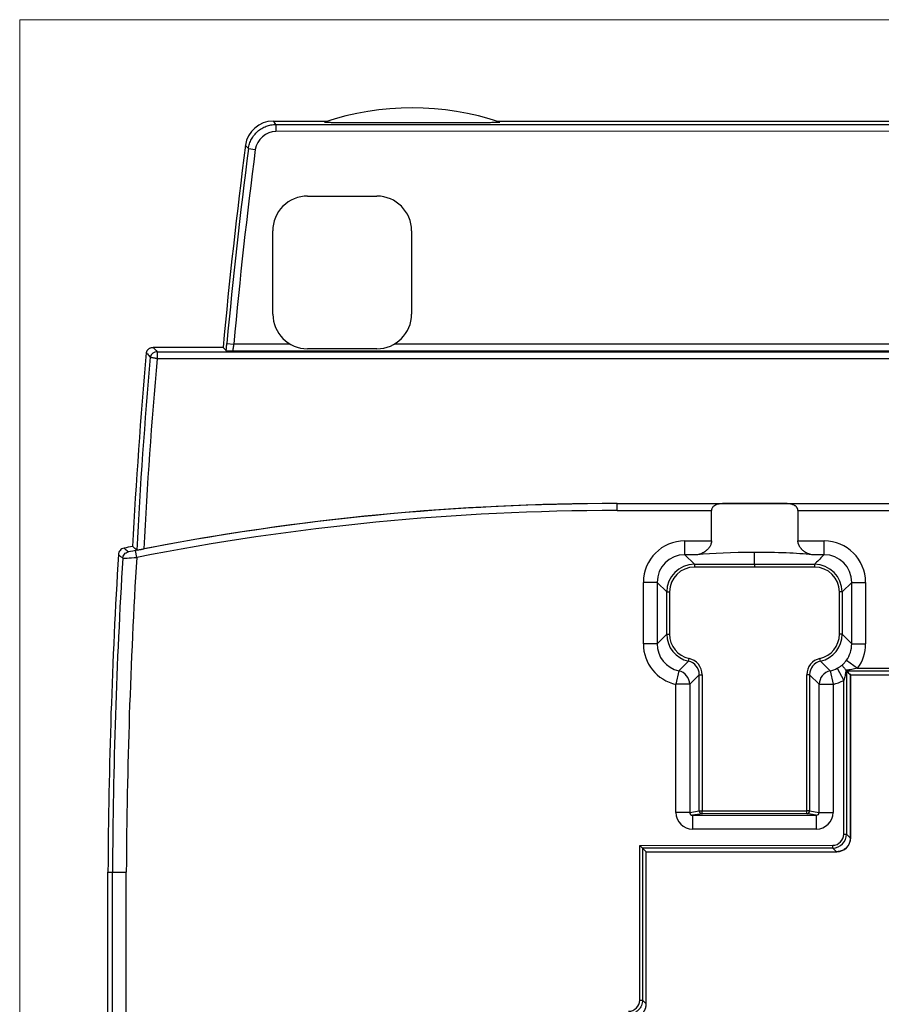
# Model space of a CAD drawing. Header units: millimetres. Extents: x 52 to 577, y 47 to 373.
# Tile 13 of 14: x 436 to 498, y 218 to 289. Entities that reach past the tile are written whole.
import ezdxf

# ---------------------------------------------------------------- set-up
doc = ezdxf.new("R2010")
doc.units = ezdxf.units.MM
doc.layers.add('1', color=7, linetype='Continuous', true_color=0xffffff)

msp = doc.modelspace()

# ---------------------------------------------------------------- linework, layer by layer
at = {"layer": '1', "color": 8, "linetype": 'Continuous', "lineweight": 18}
for p in [(436.261, 130.648), (576.989, 289.352)]:
    msp.add_line(p, (436.261, 289.352), dxfattribs=at)
at = {"layer": '1', "color": 18, "linetype": 'Continuous', "lineweight": 25}
for p, q in [((454.52, 282.043), (458.432, 282.043)), ((454.73, 281.803), (454.615, 281.934)), ((454.73, 281.803), (506.625, 281.812)), ((470.657, 282.045), (506.625, 282.052)), ((506.625, 281.312), (454.731, 281.303)), ((452.748, 280.061), (453.244, 279.996)), ((457.004, 276.639), (462.004, 276.64)), ((454.505, 268.138), (454.504, 274.138)), ((464.504, 274.14), (464.505, 268.14)), ((451.191, 266.029), (451.689, 265.983)), ((450.924, 265.743), (445.877, 265.743)), ((446.164, 265.429), (567.084, 265.408)), ((446.164, 265.429), (446.164, 264.934)), ((561.773, 265.467), (451.615, 265.486)), ((455.74, 265.982), (451.689, 265.983)), ((462.005, 265.64), (457.005, 265.639)), ((550.01, 265.966), (463.266, 265.981)), ((567.084, 264.908), (446.168, 264.929)), ((479.325, 254.495), (533.925, 254.495)), ((479.325, 254.486), (479.325, 254.495)), ((479.325, 254.486), (482.091, 254.486)), ((479.325, 253.986), (479.325, 254.486)), ((479.325, 253.986), (482.091, 253.986)), ((482.091, 254.486), (486.972, 254.486)), ((482.091, 253.986), (486.117, 253.986)), ((486.117, 251.802), (486.117, 253.986)), ((491.495, 254.486), (498.358, 254.486)), ((492.349, 253.986), (498.358, 253.986)), ((492.349, 253.986), (492.349, 251.802)), ((498.358, 253.986), (515.081, 253.986)), ((484.196, 251.801), (486.117, 251.802)), ((484.196, 250.805), (484.196, 251.801)), ((492.349, 251.802), (494.235, 251.801)), ((494.235, 250.805), (494.235, 251.801)), ((444.694, 250.611), (444.597, 251.101)), ((485.114, 250.805), (484.196, 250.805)), ((484.196, 250.805), (484.888, 250.114)), ((489.216, 250.114), (489.216, 250.972)), ((494.235, 250.805), (493.352, 250.805)), ((484.888, 250.114), (484.888, 249.914)), ((484.888, 250.114), (489.216, 250.114)), ((489.216, 249.915), (484.888, 249.914)), ((489.216, 250.114), (493.543, 250.114)), ((493.543, 249.914), (489.216, 249.915)), ((493.543, 250.114), (493.543, 249.914)), ((482.204, 248.812), (481.208, 248.812)), ((481.209, 244.384), (481.208, 248.812)), ((482.204, 248.812), (482.205, 244.384)), ((482.896, 248.121), (482.204, 248.812)), ((495.535, 248.121), (496.227, 248.812)), ((496.226, 244.384), (496.227, 248.812)), ((496.227, 248.812), (497.223, 248.812)), ((497.223, 248.812), (497.222, 244.384)), ((482.897, 245.076), (482.896, 248.121)), ((482.896, 248.121), (483.095, 248.121)), ((483.095, 248.121), (483.096, 245.076)), ((495.335, 245.076), (495.336, 248.121)), ((495.535, 248.121), (495.336, 248.121)), ((495.535, 248.121), (495.535, 245.076)), ((482.205, 244.384), (482.897, 245.076)), ((482.897, 245.076), (483.096, 245.076)), ((495.535, 245.076), (495.335, 245.076)), ((496.223, 244.387), (495.535, 245.076)), ((482.205, 244.384), (481.209, 244.384)), ((496.226, 244.384), (496.223, 244.387)), ((496.226, 244.384), (497.222, 244.384)), ((484.459, 243.131), (484.502, 243.325)), ((493.972, 243.131), (493.929, 243.325)), ((483.766, 242.437), (484.459, 243.131)), ((493.972, 243.131), (494.665, 242.437)), ((495.181, 242.627), (495.651, 241.752)), ((495.846, 243.205), (496.648, 242.62)), ((496.648, 242.62), (516.6, 242.623)), ((483.766, 242.437), (483.553, 241.466)), ((485.24, 242.158), (484.549, 241.466)), ((485.242, 232.343), (485.24, 242.158)), ((485.24, 242.158), (485.44, 242.158)), ((485.44, 242.158), (485.441, 232.343)), ((492.99, 232.35), (492.992, 242.158)), ((493.191, 242.158), (492.992, 242.158)), ((493.191, 242.158), (493.189, 232.35)), ((493.882, 241.466), (493.191, 242.158)), ((494.665, 242.437), (494.878, 241.466)), ((495.809, 242.462), (495.851, 242.42)), ((517.399, 242.423), (495.851, 242.42)), ((495.851, 242.42), (495.876, 242.394)), ((495.851, 242.42), (495.853, 230.673)), ((496.121, 242.15), (496.123, 230.404)), ((496.151, 242.15), (496.121, 242.15)), ((496.153, 230.404), (496.151, 242.154)), ((484.549, 241.466), (483.553, 241.466)), ((483.554, 232.231), (483.553, 241.466)), ((484.549, 241.466), (484.551, 232.232)), ((493.881, 232.241), (493.882, 241.466)), ((493.882, 241.466), (494.878, 241.466)), ((494.878, 241.466), (494.877, 232.24)), ((495.653, 230.673), (495.651, 241.752)), ((484.551, 232.232), (483.554, 232.231)), ((484.551, 232.232), (485.242, 232.343)), ((485.442, 232.143), (484.758, 232.033)), ((484.758, 232.033), (493.674, 232.042)), ((484.758, 232.033), (484.759, 231.033)), ((485.242, 232.343), (485.441, 232.343)), ((485.441, 232.343), (492.99, 232.35)), ((485.442, 232.143), (485.441, 232.343)), ((492.99, 232.15), (485.442, 232.143)), ((492.99, 232.15), (492.99, 232.35)), ((493.189, 232.35), (492.99, 232.35)), ((493.674, 232.042), (492.99, 232.15)), ((493.189, 232.35), (493.881, 232.241)), ((493.674, 232.042), (493.675, 231.042)), ((493.881, 232.241), (494.877, 232.24)), ((493.675, 231.042), (484.759, 231.033)), ((495.653, 230.673), (495.853, 230.673)), ((496.123, 230.404), (495.853, 230.673)), ((480.946, 229.859), (494.854, 229.873)), ((480.946, 229.859), (481.146, 229.659)), ((480.948, 218.71), (480.946, 229.859)), ((494.854, 229.673), (494.854, 229.873)), ((494.854, 229.673), (481.146, 229.659)), ((481.146, 229.659), (481.416, 229.39)), ((481.146, 229.659), (481.148, 218.71)), ((494.854, 229.673), (495.124, 229.404)), ((442.623, 172.335), (442.623, 227.935)), ((442.623, 227.935), (442.946, 227.935)), ((480.948, 218.71), (481.148, 218.71)), ((481.418, 218.441), (481.148, 218.71))]:
    msp.add_line(p, q, dxfattribs=at)
for centre, radius, start, end in [((464.548, 263.001), 20, 71.57148, 108.44863), ((825.202, 231.644), 375.828, 172.56131, 174.7945), ((825.202, 231.644), 375.588, 172.59349, 174.74729), ((825.202, 231.644), 375.088, 172.59349, 174.74729), ((457.004, 274.139), 2.5, 90.01005, 180.01005), ((462.004, 274.14), 2.5, 0.01005, 90.01005), ((457.005, 268.139), 2.5, 180.01005, 270.01005), ((462.005, 268.14), 2.5, 270.01005, 0.01005), ((819.702, 231.644), 375.828, 174.85428, 176.98691), ((819.702, 231.644), 375.514, 174.89826, 177.02428), ((819.702, 231.644), 375.014, 174.90795, 177.00659), ((479.325, 74.616), 179.87, 90, 101.13201), ((479.325, 74.616), 179.37, 90, 101.13201), ((479.325, 74.616), 179.879, 90, 100.93592), ((479.325, 74.616), 180.202, 101.17731, 101.37578), ((851.668, 225.841), 409.05, 176.49934, 179.70671), ((851.668, 225.841), 408.727, 176.53425, 179.70648), ((851.668, 225.841), 407.727, 176.51709, 179.70576)]:
    msp.add_arc(centre, radius, start, end, dxfattribs=at)
for centre, major_axis, ratio, start_param, end_param in [((454.521, 280.042), (-1.32, 1.503), 0.99973, 5.562696, 7.003636), ((446.164, 264.929), (0.369, 0.338), 0.99972, 0.829768, 2.183531), ((489.233, 254.4), (-5.417, 0), 0.017455, 4.281773, 5.143005), ((484.22, 248.79), (2.138, -2.137), 0.992433, 2.359993, 3.923193), ((494.212, 248.79), (-2.138, -2.137), 0.992433, 2.359993, 3.923193), ((484.22, 248.79), (-1.436, 1.435), 0.985006, 5.501585, 7.064785), ((489.233, 250.498), (5.417, 0.001), 0.087489, 1.574056, 2.434628), ((489.233, 250.498), (-5.417, 0.001), 0.087489, 3.848557, 4.715679), ((494.212, 248.79), (1.436, 1.435), 0.985006, 5.501585, 7.064785), ((484.902, 248.108), (-1.423, 1.423), 0.993931, 5.501585, 7.064785), ((484.902, 248.108), (1.283, -1.282), 0.992433, 2.359993, 3.923193), ((493.529, 248.108), (1.423, 1.423), 0.993931, 5.501585, 7.064785), ((493.529, 248.108), (-1.283, -1.282), 0.992433, 2.359993, 3.923193), ((484.903, 245.09), (1.423, 1.423), 0.993931, 2.359993, 3.707066), ((484.903, 245.09), (1.282, 1.283), 0.992433, 2.359993, 3.707066), ((493.529, 245.09), (-1.282, 1.283), 0.992433, 2.57612, 3.923193), ((493.529, 245.09), (-1.423, 1.423), 0.993931, 2.57612, 3.923193), ((484.22, 244.407), (2.137, 2.138), 0.992433, 2.359993, 3.707066), ((484.22, 244.407), (1.435, 1.436), 0.985006, 2.359993, 3.707066), ((494.211, 244.407), (-1.435, 1.436), 0.985006, 3.295389, 3.923193), ((494.211, 244.407), (-2.137, 2.138), 0.992433, 3.295389, 3.923193), ((484.235, 242.149), (0.855, 0.855), 0.992433, 5.501585, 6.848658), ((494.196, 242.149), (-0.855, 0.855), 0.992433, 5.717712, 7.064785), ((484.235, 242.149), (0.715, 0.715), 0.989449, 5.501585, 6.848658), ((494.196, 242.149), (-0.715, 0.715), 0.989449, 5.717712, 7.064785), ((494.211, 244.407), (-1.435, 1.436), 0.985006, 2.57612, 2.851384), ((483.553, 241.466), (0.707, -0.707), 0.992433, 0.789196, 2.136269), ((494.878, 241.466), (0.707, 0.707), 0.992433, 1.005323, 2.352396), ((494.211, 244.407), (-2.137, 2.138), 0.992433, 2.57612, 2.851384), ((484.759, 232.233), (-1.189, -0.191), 0.996097, 6.124725, 7.695123), ((484.759, 232.233), (0.206, 0.033), 0.958753, 2.983134, 4.553519), ((485.441, 232.343), (-0.032, 0.197), 0.996097, 1.412336, 2.982734), ((492.99, 232.35), (-0.031, -0.198), 0.9961, 0.158908, 1.727318), ((493.672, 232.242), (-0.206, 0.033), 0.958778, 1.729699, 3.298117), ((493.672, 232.242), (1.19, -0.189), 0.9961, 4.871297, 6.439707), ((494.853, 230.673), (-0.708, 0.707), 0.999883, 2.356703, 3.926482), ((494.853, 230.673), (-0.566, 0.565), 0.999805, 2.356703, 3.926482), ((495.153, 230.404), (0.708, -0.707), 0.999805, 5.498296, 7.068075)]:
    msp.add_ellipse(centre, major_axis=major_axis, ratio=ratio, start_param=start_param, end_param=end_param, dxfattribs=at)
for points, degree, knots in [([(452.748, 280.061), (452.763, 280.18), (452.79, 280.298), (452.863, 280.526), (452.91, 280.637), (453.023, 280.849), (453.089, 280.95), (453.238, 281.138), (453.321, 281.226), (453.501, 281.384), (453.599, 281.455), (453.805, 281.579), (453.913, 281.632), (454.138, 281.716), (454.254, 281.749), (454.49, 281.792), (454.61, 281.803), (454.73, 281.803)], 3, [0, 0, 0, 0, 0.125, 0.125, 0.25, 0.25, 0.375, 0.375, 0.5, 0.5, 0.625, 0.625, 0.75, 0.75, 0.875, 0.875, 1, 1, 1, 1]), ([(454.73, 281.803), (454.73, 281.802), (454.73, 281.798), (454.73, 281.785), (454.73, 281.775), (454.73, 281.749), (454.73, 281.734), (454.73, 281.697), (454.73, 281.676), (454.73, 281.63), (454.73, 281.605), (454.73, 281.551), (454.73, 281.522), (454.73, 281.462), (454.73, 281.431), (454.731, 281.367), (454.731, 281.335), (454.731, 281.303)], 3, [0, 0, 0, 0, 0.125, 0.125, 0.25, 0.25, 0.375, 0.375, 0.5, 0.5, 0.625, 0.625, 0.75, 0.75, 0.875, 0.875, 1, 1, 1, 1]), ([(458.219, 281.973), (458.215, 281.972), (458.22, 281.971), (458.241, 281.969), (458.25, 281.968), (458.267, 281.967), (458.273, 281.967), (458.286, 281.966), (458.293, 281.966), (458.33, 281.965), (458.367, 281.963), (458.419, 281.962), (458.43, 281.962), (458.452, 281.961), (458.486, 281.96), (458.523, 281.96), (458.598, 281.958), (458.652, 281.957), (458.736, 281.956), (458.765, 281.956), (458.824, 281.955), (458.854, 281.954), (458.946, 281.953), (459.008, 281.952), (459.136, 281.951), (459.2, 281.95), (459.398, 281.949), (459.534, 281.947), (459.743, 281.946), (459.814, 281.946), (459.955, 281.945), (460.026, 281.944), (460.24, 281.943), (460.384, 281.942), (460.674, 281.941), (460.82, 281.94), (461.113, 281.939), (461.261, 281.939), (461.483, 281.938), (461.558, 281.938), (461.707, 281.938), (461.781, 281.937), (462.153, 281.936), (462.451, 281.936), (463.048, 281.935), (463.346, 281.935), (463.944, 281.935), (464.243, 281.934), (464.842, 281.935), (465.141, 281.935), (465.591, 281.935), (465.741, 281.935), (466.041, 281.936), (466.191, 281.936), (466.64, 281.937), (466.938, 281.937), (467.383, 281.938), (467.531, 281.939), (467.825, 281.94), (467.972, 281.94), (468.265, 281.942), (468.41, 281.942), (468.7, 281.944), (468.844, 281.944), (469.024, 281.946), (469.059, 281.946), (469.131, 281.946), (469.237, 281.947), (469.342, 281.948), (469.55, 281.949), (469.685, 281.95), (469.882, 281.952), (469.947, 281.953), (470.074, 281.954), (470.137, 281.955), (470.258, 281.957), (470.318, 281.957), (470.433, 281.959), (470.487, 281.96), (470.589, 281.962), (470.636, 281.963), (470.689, 281.965), (470.699, 281.965), (470.719, 281.965), (470.748, 281.966), (470.773, 281.967), (470.803, 281.968), (470.816, 281.969), (470.833, 281.97), (470.838, 281.97), (470.848, 281.971), (470.852, 281.971), (470.869, 281.973), (470.875, 281.974), (470.871, 281.976)], 3, [0, 0, 0, 0, 0.015625, 0.015625, 0.023437, 0.023437, 0.027344, 0.027344, 0.03125, 0.03125, 0.046875, 0.046875, 0.050781, 0.050781, 0.054687, 0.0625, 0.0625, 0.078125, 0.078125, 0.085937, 0.085937, 0.09375, 0.09375, 0.109375, 0.109375, 0.125, 0.125, 0.15625, 0.15625, 0.171875, 0.171875, 0.1875, 0.1875, 0.21875, 0.21875, 0.25, 0.25, 0.28125, 0.28125, 0.296875, 0.296875, 0.3125, 0.3125, 0.375, 0.375, 0.4375, 0.4375, 0.5, 0.5, 0.5625, 0.5625, 0.59375, 0.59375, 0.625, 0.625, 0.6875, 0.6875, 0.71875, 0.71875, 0.75, 0.75, 0.78125, 0.78125, 0.8125, 0.8125, 0.820312, 0.820312, 0.828125, 0.84375, 0.84375, 0.875, 0.875, 0.890625, 0.890625, 0.90625, 0.90625, 0.921875, 0.921875, 0.9375, 0.9375, 0.953125, 0.953125, 0.957031, 0.957031, 0.960938, 0.96875, 0.96875, 0.976563, 0.976563, 0.980469, 0.980469, 0.984375, 0.984375, 1, 1, 1, 1]), ([(451.146, 265.498), (451.146, 265.502), (451.147, 265.512), (451.148, 265.526), (451.149, 265.54), (451.15, 265.555), (451.151, 265.569), (451.153, 265.584), (451.154, 265.599), (451.155, 265.613), (451.156, 265.628), (451.157, 265.644), (451.159, 265.659), (451.16, 265.674), (451.161, 265.69), (451.163, 265.705), (451.164, 265.721), (451.165, 265.737), (451.167, 265.758), (451.169, 265.783), (451.172, 265.814), (451.175, 265.844), (451.177, 265.875), (451.18, 265.905), (451.183, 265.936), (451.186, 265.967), (451.188, 265.998), (451.19, 266.019), (451.191, 266.029)], 3, [0, 0, 0, 0, 0.029432, 0.058825, 0.088188, 0.117528, 0.146854, 0.176174, 0.205496, 0.234827, 0.264177, 0.293552, 0.322962, 0.352413, 0.381914, 0.411474, 0.441099, 0.470797, 0.500577, 0.556825, 0.612756, 0.668424, 0.723883, 0.779189, 0.834397, 0.889565, 0.944747, 1, 1, 1, 1]), ([(445.389, 265.352), (445.395, 265.38), (445.403, 265.407), (445.419, 265.445), (445.425, 265.458), (445.438, 265.483), (445.445, 265.496), (445.467, 265.532), (445.484, 265.554), (445.512, 265.586), (445.522, 265.596), (445.542, 265.615), (445.553, 265.625), (445.586, 265.651), (445.61, 265.667), (445.646, 265.687), (445.659, 265.694), (445.685, 265.705), (445.698, 265.71), (445.738, 265.725), (445.792, 265.739), (445.848, 265.743), (445.877, 265.743)], 3, [0, 0, 0, 0, 0.125, 0.125, 0.1875, 0.1875, 0.25, 0.25, 0.375, 0.375, 0.4375, 0.4375, 0.5, 0.5, 0.625, 0.625, 0.6875, 0.6875, 0.75, 0.75, 0.875, 1, 1, 1, 1]), ([(445.389, 265.352), (445.394, 265.347), (445.398, 265.341), (445.424, 265.313), (445.446, 265.29), (445.537, 265.19), (445.606, 265.113), (445.676, 265.037)], 3, [0, 0, 0, 0, 0.049961, 0.049961, 0.272013, 0.272013, 1, 1, 1, 1]), ([(445.877, 265.743), (445.877, 265.743), (445.877, 265.743), (445.973, 265.638), (446.069, 265.534), (446.164, 265.429)], 3, [0, 0, 0, 0, 0.000889, 0.000889, 1, 1, 1, 1]), ([(451.146, 265.5), (451.146, 265.499), (451.15, 265.498), (451.164, 265.497), (451.175, 265.496), (451.201, 265.495), (451.217, 265.494), (451.244, 265.493), (451.253, 265.493), (451.274, 265.492), (451.284, 265.492), (451.306, 265.491), (451.318, 265.491), (451.342, 265.491), (451.354, 265.49), (451.38, 265.49), (451.393, 265.489), (451.42, 265.489), (451.434, 265.489), (451.462, 265.488), (451.476, 265.488), (451.505, 265.487), (451.52, 265.487), (451.547, 265.487), (451.558, 265.487), (451.578, 265.486), (451.586, 265.486), (451.601, 265.486), (451.608, 265.486), (451.615, 265.486)], 3, [0, 0, 0, 0, 0.1237, 0.1237, 0.2538, 0.2538, 0.383771, 0.383771, 0.448531, 0.448531, 0.513283, 0.513283, 0.578029, 0.578029, 0.64277, 0.64277, 0.707505, 0.707505, 0.772237, 0.772237, 0.836968, 0.836968, 0.901718, 0.901718, 0.949293, 0.949293, 0.977812, 0.977812, 1, 1, 1, 1]), ([(451.689, 265.983), (451.688, 265.979), (451.687, 265.972), (451.685, 265.961), (451.683, 265.95), (451.681, 265.938), (451.679, 265.927), (451.677, 265.916), (451.675, 265.905), (451.673, 265.895), (451.672, 265.884), (451.67, 265.873), (451.668, 265.863), (451.666, 265.852), (451.665, 265.842), (451.663, 265.832), (451.661, 265.821), (451.66, 265.811), (451.658, 265.801), (451.656, 265.792), (451.655, 265.782), (451.653, 265.772), (451.652, 265.763), (451.65, 265.754), (451.649, 265.744), (451.648, 265.735), (451.646, 265.726), (451.645, 265.718), (451.644, 265.709), (451.642, 265.701), (451.641, 265.692), (451.64, 265.684), (451.639, 265.676), (451.638, 265.668), (451.636, 265.661), (451.635, 265.653), (451.634, 265.646), (451.633, 265.639), (451.632, 265.632), (451.631, 265.625), (451.63, 265.618), (451.629, 265.612), (451.628, 265.605), (451.627, 265.599), (451.627, 265.593), (451.626, 265.587), (451.625, 265.581), (451.624, 265.576), (451.624, 265.57), (451.623, 265.565), (451.622, 265.56), (451.622, 265.555), (451.621, 265.551), (451.62, 265.546), (451.62, 265.542), (451.619, 265.538), (451.619, 265.533), (451.618, 265.53), (451.618, 265.526), (451.617, 265.522), (451.617, 265.519), (451.617, 265.516), (451.616, 265.513), (451.616, 265.51), (451.616, 265.507), (451.616, 265.504), (451.615, 265.502), (451.615, 265.5), (451.615, 265.498), (451.615, 265.496), (451.615, 265.494), (451.615, 265.492), (451.615, 265.491), (451.615, 265.489), (451.615, 265.488), (451.615, 265.487), (451.615, 265.486), (451.615, 265.486)], 3, [0, 0, 0, 0, 0.015556, 0.03105, 0.046482, 0.061853, 0.077162, 0.09241, 0.107596, 0.122721, 0.137785, 0.152787, 0.167728, 0.182608, 0.197427, 0.212185, 0.226882, 0.241517, 0.256093, 0.270607, 0.28506, 0.299453, 0.313786, 0.328057, 0.342269, 0.35642, 0.37051, 0.384541, 0.398511, 0.412421, 0.426271, 0.440061, 0.453792, 0.467462, 0.481073, 0.494624, 0.508116, 0.521548, 0.53492, 0.548234, 0.561488, 0.574683, 0.587819, 0.600896, 0.613914, 0.626873, 0.639774, 0.652615, 0.665399, 0.678124, 0.690791, 0.703399, 0.715949, 0.728442, 0.740876, 0.753252, 0.765571, 0.777832, 0.790036, 0.802182, 0.814271, 0.826303, 0.838278, 0.850196, 0.862057, 0.873861, 0.885608, 0.8973, 0.908934, 0.920513, 0.932036, 0.943502, 0.954913, 0.966268, 0.977567, 0.988811, 1, 1, 1, 1]), ([(445.676, 265.037), (445.677, 265.037), (445.68, 265.036), (445.691, 265.034), (445.695, 265.034), (445.704, 265.032), (445.71, 265.031), (445.729, 265.028), (445.745, 265.026), (445.772, 265.022), (445.781, 265.02), (445.802, 265.017), (445.813, 265.015), (445.847, 265.009), (445.872, 265.005), (445.912, 264.998), (445.925, 264.995), (445.954, 264.99), (445.968, 264.988), (445.997, 264.982), (446.012, 264.979), (446.042, 264.972), (446.058, 264.969), (446.089, 264.962), (446.104, 264.958), (446.128, 264.951), (446.135, 264.948), (446.147, 264.944), (446.151, 264.942), (446.156, 264.939), (446.158, 264.939), (446.161, 264.936), (446.163, 264.935), (446.164, 264.934)], 3, [0, 0, 0, 0, 0.125, 0.125, 0.1875, 0.1875, 0.25, 0.25, 0.375, 0.375, 0.4375, 0.4375, 0.5, 0.5, 0.625, 0.625, 0.6875, 0.6875, 0.75, 0.75, 0.8125, 0.8125, 0.875, 0.875, 0.9375, 0.9375, 0.96875, 0.96875, 0.984375, 0.984375, 0.992188, 0.992188, 1, 1, 1, 1]), ([(446.164, 264.934), (446.165, 264.933), (446.165, 264.933), (446.166, 264.931), (446.167, 264.93), (446.168, 264.929)], 3, [0, 0, 0, 0, 0.261143, 0.261143, 1, 1, 1, 1]), ([(486.972, 254.486), (486.926, 254.485), (486.881, 254.484), (486.792, 254.477), (486.747, 254.472), (486.66, 254.459), (486.617, 254.45), (486.533, 254.428), (486.491, 254.414), (486.429, 254.389), (486.409, 254.38), (486.37, 254.359), (486.35, 254.348), (486.322, 254.33), (486.313, 254.324), (486.295, 254.31), (486.286, 254.303), (486.259, 254.282), (486.243, 254.266), (486.212, 254.233), (486.197, 254.214), (486.17, 254.175), (486.158, 254.154), (486.144, 254.12), (486.139, 254.109), (486.131, 254.085), (486.128, 254.073), (486.12, 254.036), (486.117, 254.011), (486.117, 253.986)], 3, [0, 0, 0, 0, 0.125, 0.125, 0.25, 0.25, 0.375, 0.375, 0.5, 0.5, 0.5625, 0.5625, 0.625, 0.625, 0.65625, 0.65625, 0.6875, 0.6875, 0.75, 0.75, 0.8125, 0.8125, 0.875, 0.875, 0.90625, 0.90625, 0.9375, 0.9375, 1, 1, 1, 1]), ([(492.349, 253.986), (492.349, 254.011), (492.347, 254.036), (492.339, 254.073), (492.335, 254.085), (492.328, 254.108), (492.323, 254.12), (492.309, 254.154), (492.297, 254.174), (492.277, 254.204), (492.27, 254.214), (492.255, 254.232), (492.248, 254.241), (492.224, 254.266), (492.208, 254.281), (492.173, 254.31), (492.155, 254.323), (492.099, 254.36), (492.06, 254.379), (491.999, 254.405), (491.978, 254.412), (491.936, 254.426), (491.915, 254.433), (491.851, 254.45), (491.808, 254.458), (491.72, 254.472), (491.676, 254.477), (491.586, 254.484), (491.54, 254.485), (491.495, 254.486)], 3, [0, 0, 0, 0, 0.0625, 0.0625, 0.09375, 0.09375, 0.125, 0.125, 0.1875, 0.1875, 0.21875, 0.21875, 0.25, 0.25, 0.3125, 0.3125, 0.375, 0.375, 0.5, 0.5, 0.5625, 0.5625, 0.625, 0.625, 0.75, 0.75, 0.875, 0.875, 1, 1, 1, 1]), ([(443.781, 251.278), (443.728, 251.267), (443.676, 251.247), (443.582, 251.192), (443.539, 251.157), (443.467, 251.074), (443.438, 251.027), (443.397, 250.926), (443.384, 250.872), (443.381, 250.818)], 3, [0, 0, 0, 0, 0.25, 0.25, 0.5, 0.5, 0.75, 0.75, 1, 1, 1, 1]), ([(444.695, 251.138), (444.653, 251.175), (444.611, 251.211), (444.511, 251.298), (444.452, 251.349), (444.394, 251.399)], 3, [0, 0, 0, 0, 0.417058, 0.417058, 1, 1, 1, 1]), ([(444.695, 251.138), (444.695, 251.138), (444.699, 251.138), (444.71, 251.139), (444.714, 251.14), (444.724, 251.141), (444.73, 251.142), (444.75, 251.145), (444.766, 251.148), (444.794, 251.153), (444.804, 251.154), (444.825, 251.158), (444.836, 251.16), (444.872, 251.166), (444.897, 251.171), (444.938, 251.178), (444.952, 251.181), (444.981, 251.186), (445.01, 251.192), (445.041, 251.198), (445.072, 251.203), (445.088, 251.206), (445.135, 251.216), (445.168, 251.222), (445.2, 251.228)], 3, [0, 0, 0, 0, 0.125, 0.125, 0.1875, 0.1875, 0.25, 0.25, 0.375, 0.375, 0.4375, 0.4375, 0.5, 0.5, 0.625, 0.625, 0.6875, 0.6875, 0.75, 0.8125, 0.8125, 0.875, 0.875, 1, 1, 1, 1]), ([(486.117, 251.802), (486.117, 251.763), (486.114, 251.725), (486.105, 251.669), (486.101, 251.651), (486.092, 251.614), (486.087, 251.596), (486.07, 251.542), (486.056, 251.508), (486.025, 251.442), (486.008, 251.411), (485.98, 251.365), (485.97, 251.351), (485.95, 251.322), (485.94, 251.308), (485.908, 251.267), (485.887, 251.241), (485.842, 251.191), (485.818, 251.168), (485.771, 251.123), (485.746, 251.101), (485.673, 251.041), (485.623, 251.005), (485.521, 250.942), (485.47, 250.915), (485.406, 250.886), (485.393, 250.88), (485.367, 250.87), (485.355, 250.865), (485.316, 250.851), (485.29, 250.842), (485.214, 250.82), (485.164, 250.81), (485.114, 250.805)], 3, [0, 0, 0, 0, 0.0625, 0.0625, 0.09375, 0.09375, 0.125, 0.125, 0.1875, 0.1875, 0.25, 0.25, 0.28125, 0.28125, 0.3125, 0.3125, 0.375, 0.375, 0.4375, 0.4375, 0.5, 0.5, 0.625, 0.625, 0.75, 0.75, 0.78125, 0.78125, 0.8125, 0.8125, 0.875, 0.875, 1, 1, 1, 1]), ([(493.352, 250.805), (493.303, 250.81), (493.253, 250.82), (493.151, 250.849), (493.1, 250.868), (493.023, 250.903), (492.997, 250.916), (492.946, 250.943), (492.92, 250.958), (492.844, 251.005), (492.794, 251.041), (492.721, 251.101), (492.697, 251.122), (492.661, 251.155), (492.65, 251.167), (492.626, 251.191), (492.615, 251.203), (492.581, 251.24), (492.559, 251.266), (492.517, 251.321), (492.497, 251.35), (492.469, 251.395), (492.459, 251.411), (492.442, 251.442), (492.434, 251.458), (492.41, 251.508), (492.397, 251.542), (492.38, 251.595), (492.374, 251.613), (492.365, 251.65), (492.362, 251.669), (492.352, 251.725), (492.349, 251.763), (492.349, 251.802)], 3, [0, 0, 0, 0, 0.125, 0.125, 0.25, 0.25, 0.3125, 0.3125, 0.375, 0.375, 0.5, 0.5, 0.5625, 0.5625, 0.59375, 0.59375, 0.625, 0.625, 0.6875, 0.6875, 0.75, 0.75, 0.78125, 0.78125, 0.8125, 0.8125, 0.875, 0.875, 0.90625, 0.90625, 0.9375, 0.9375, 1, 1, 1, 1]), ([(443.688, 250.549), (443.692, 250.604), (443.704, 250.658), (443.746, 250.759), (443.775, 250.807), (443.847, 250.889), (443.89, 250.924), (443.984, 250.979), (444.036, 250.999), (444.09, 251.009)], 3, [0, 0, 0, 0, 0.25, 0.25, 0.5, 0.5, 0.75, 0.75, 1, 1, 1, 1]), ([(494.235, 250.805), (494.232, 250.803), (494.23, 250.8), (494.026, 250.596), (493.824, 250.395), (493.596, 250.167), (493.57, 250.14), (493.543, 250.114)], 3, [0, 0, 0, 0, 0.010943, 0.010943, 0.884434, 0.884434, 1, 1, 1, 1]), ([(489.216, 250.114), (489.216, 250.113), (489.216, 250.111), (489.216, 250.105), (489.216, 250.1), (489.216, 250.09), (489.216, 250.082), (489.216, 250.072), (489.216, 250.069), (489.216, 250.067), (489.216, 250.067), (489.216, 250.066), (489.216, 250.065), (489.216, 250.06), (489.216, 250.056), (489.216, 250.041), (489.216, 250.032), (489.216, 250.011), (489.216, 250), (489.216, 249.977), (489.216, 249.966), (489.216, 249.941), (489.216, 249.929), (489.216, 249.915)], 3, [0, 0, 0, 0, 0.125, 0.125, 0.25, 0.25, 0.375, 0.40625, 0.421875, 0.421875, 0.429687, 0.429687, 0.4375, 0.4375, 0.5, 0.5, 0.625, 0.625, 0.75, 0.75, 0.875, 0.875, 1, 1, 1, 1]), ([(495.181, 242.627), (495.214, 242.645), (495.246, 242.663), (495.309, 242.699), (495.339, 242.717), (495.384, 242.745), (495.398, 242.755), (495.427, 242.774), (495.442, 242.783), (495.484, 242.812), (495.511, 242.831), (495.537, 242.85)], 3, [0, 0, 0, 0, 0.25, 0.25, 0.5, 0.5, 0.625, 0.625, 0.75, 0.75, 1, 1, 1, 1]), ([(495.537, 242.85), (495.55, 242.863), (495.563, 242.876), (495.59, 242.903), (495.603, 242.916), (495.643, 242.958), (495.669, 242.986), (495.72, 243.045), (495.746, 243.076), (495.784, 243.123), (495.797, 243.139), (495.822, 243.172), (495.834, 243.188), (495.846, 243.205)], 3, [0, 0, 0, 0, 0.125, 0.125, 0.25, 0.25, 0.5, 0.5, 0.75, 0.75, 0.875, 0.875, 1, 1, 1, 1]), ([(495.537, 242.85), (495.537, 242.849), (495.538, 242.848), (495.539, 242.845), (495.54, 242.844), (495.543, 242.84), (495.545, 242.836), (495.552, 242.825), (495.558, 242.816), (495.579, 242.786), (495.597, 242.76), (495.63, 242.713), (495.642, 242.696), (495.667, 242.659), (495.695, 242.62), (495.725, 242.577), (495.758, 242.531), (495.775, 242.506), (495.793, 242.481)], 3, [0, 0, 0, 0, 0.03125, 0.03125, 0.0625, 0.0625, 0.125, 0.125, 0.25, 0.25, 0.5, 0.5, 0.625, 0.625, 0.75, 0.875, 0.875, 1, 1, 1, 1]), ([(496.648, 242.62), (496.577, 242.604), (496.507, 242.589), (496.365, 242.562), (496.293, 242.55), (496.151, 242.527), (496.079, 242.517), (495.936, 242.498), (495.865, 242.489), (495.793, 242.481)], 3, [0, 0, 0, 0, 0.25, 0.25, 0.5, 0.5, 0.75, 0.75, 1, 1, 1, 1]), ([(495.809, 242.462), (495.804, 242.432), (495.799, 242.403), (495.789, 242.344), (495.783, 242.314), (495.766, 242.225), (495.755, 242.165), (495.729, 242.047), (495.716, 241.987), (495.686, 241.869), (495.67, 241.811), (495.651, 241.752)], 3, [0, 0, 0, 0, 0.125, 0.125, 0.25, 0.25, 0.5, 0.5, 0.75, 0.75, 1, 1, 1, 1]), ([(496.123, 230.404), (496.123, 229.999), (495.559, 229.417), (495.154, 229.404)], 2, [0, 0, 0, 0.500005, 1, 1, 1]), ([(495.124, 229.404), (495.129, 229.404), (495.139, 229.404), (495.149, 229.404), (495.154, 229.404)], 3, [0, 0, 0, 0, 0.50047, 1, 1, 1, 1]), ([(442.946, 227.935), (442.948, 227.935), (442.955, 227.935), (442.982, 227.936), (443.002, 227.936), (443.053, 227.936), (443.084, 227.936), (443.157, 227.936), (443.199, 227.936), (443.292, 227.936), (443.342, 227.936), (443.45, 227.936), (443.508, 227.936), (443.628, 227.936), (443.69, 227.935), (443.817, 227.935), (443.882, 227.935), (443.946, 227.935)], 3, [0, 0, 0, 0, 0.125, 0.125, 0.25, 0.25, 0.375, 0.375, 0.5, 0.5, 0.625, 0.625, 0.75, 0.75, 0.875, 0.875, 1, 1, 1, 1]), ([(481.148, 218.71), (481.148, 218.645), (481.142, 218.58), (481.116, 218.451), (481.097, 218.388), (481.047, 218.267), (481.016, 218.209), (480.943, 218.1), (480.902, 218.05), (480.809, 217.957), (480.758, 217.915), (480.649, 217.843), (480.591, 217.812), (480.47, 217.761), (480.408, 217.742), (480.279, 217.717), (480.214, 217.71), (480.148, 217.71)], 3, [0, 0, 0, 0, 0.125, 0.125, 0.25, 0.25, 0.375, 0.375, 0.5, 0.5, 0.625, 0.625, 0.75, 0.75, 0.875, 0.875, 1, 1, 1, 1]), ([(480.418, 217.441), (480.423, 217.441), (480.434, 217.441), (480.449, 217.441), (480.465, 217.442), (480.48, 217.443), (480.496, 217.444), (480.511, 217.445), (480.526, 217.447), (480.542, 217.448), (480.557, 217.45), (480.572, 217.453), (480.587, 217.455), (480.602, 217.458), (480.617, 217.461), (480.632, 217.464), (480.647, 217.467), (480.662, 217.471), (480.676, 217.475), (480.691, 217.479), (480.705, 217.483), (480.72, 217.487), (480.734, 217.492), (480.748, 217.497), (480.762, 217.502), (480.776, 217.507), (480.79, 217.513), (480.804, 217.518), (480.817, 217.524), (480.831, 217.53), (480.844, 217.536), (480.857, 217.543), (480.871, 217.549), (480.884, 217.556), (480.896, 217.563), (480.909, 217.57), (480.922, 217.577), (480.934, 217.585), (480.947, 217.592), (480.959, 217.6), (480.971, 217.608), (480.983, 217.616), (480.995, 217.624), (481.007, 217.632), (481.018, 217.641), (481.029, 217.65), (481.041, 217.658), (481.052, 217.667), (481.063, 217.677), (481.073, 217.686), (481.084, 217.695), (481.094, 217.705), (481.105, 217.714), (481.115, 217.724), (481.128, 217.737), (481.144, 217.754), (481.163, 217.774), (481.181, 217.795), (481.199, 217.817), (481.216, 217.839), (481.233, 217.862), (481.249, 217.885), (481.265, 217.909), (481.279, 217.933), (481.294, 217.958), (481.307, 217.984), (481.32, 218.009), (481.332, 218.036), (481.344, 218.063), (481.354, 218.09), (481.364, 218.118), (481.373, 218.146), (481.382, 218.174), (481.389, 218.203), (481.396, 218.232), (481.402, 218.262), (481.407, 218.291), (481.411, 218.321), (481.414, 218.351), (481.416, 218.382), (481.417, 218.402), (481.417, 218.412)], 3, [0, 0, 0, 0, 0.010123, 0.020225, 0.030308, 0.040372, 0.050415, 0.060439, 0.070443, 0.080427, 0.090391, 0.100336, 0.110261, 0.120166, 0.130052, 0.139917, 0.149763, 0.159589, 0.169395, 0.179182, 0.188949, 0.198696, 0.208423, 0.21813, 0.227818, 0.237486, 0.247134, 0.256763, 0.266371, 0.27596, 0.28553, 0.295079, 0.304609, 0.314119, 0.323609, 0.333079, 0.34253, 0.351961, 0.361372, 0.370763, 0.380135, 0.389487, 0.398819, 0.408131, 0.417424, 0.426697, 0.43595, 0.445184, 0.454397, 0.463591, 0.472766, 0.48192, 0.491055, 0.50017, 0.509265, 0.527171, 0.545155, 0.563217, 0.581355, 0.599571, 0.617865, 0.636236, 0.654684, 0.67321, 0.691813, 0.710494, 0.729252, 0.748088, 0.767001, 0.785991, 0.805059, 0.824204, 0.843427, 0.862728, 0.882105, 0.901561, 0.921094, 0.940704, 0.960392, 0.980157, 1, 1, 1, 1])]:
    msp.add_open_spline(points, degree=degree, knots=knots, dxfattribs=at)
for points, degree in [([(454.618, 281.934), (454.586, 281.97), (454.553, 282.007), (454.52, 282.043)], 3), ([(454.615, 281.934), (454.616, 281.934), (454.617, 281.934), (454.618, 281.934)], 3), ([(454.73, 281.303), (454.011, 281.302), (453.337, 280.712), (453.244, 279.996)], 3), ([(452.748, 280.061), (452.678, 280.141), (452.607, 280.221), (452.537, 280.302)], 3), ([(450.924, 265.743), (450.998, 265.662), (451.072, 265.581), (451.146, 265.5)], 3), ([(445.676, 265.037), (445.676, 265.037)], 1), ([(444.09, 251.009), (443.987, 251.099), (443.884, 251.188), (443.781, 251.278)], 3), ([(443.381, 250.818), (443.484, 250.728), (443.586, 250.639), (443.688, 250.549)], 3), ([(443.689, 250.549), (443.698, 250.545), (444.168, 250.575), (444.694, 250.611)], 3), ([(444.597, 251.101), (444.331, 251.049), (444.094, 251.005), (444.09, 251.009)], 3), ([(495.793, 242.481), (495.798, 242.474), (495.803, 242.468), (495.809, 242.462)], 3), ([(495.876, 242.394), (495.958, 242.313), (496.039, 242.232), (496.121, 242.15)], 3), ([(496.151, 242.15), (506.625, 242.152)], 1), ([(481.416, 229.39), (495.124, 229.404)], 1), ([(481.418, 218.441), (481.416, 229.39)], 1), ([(442.946, 200.435), (442.946, 227.935)], 1), ([(443.946, 200.435), (443.946, 209.602), (443.946, 218.768), (443.946, 227.935)], 3), ([(480.148, 217.91), (480.572, 217.91), (480.948, 218.285), (480.948, 218.71)], 3)]:
    msp.add_open_spline(points, degree=degree, dxfattribs=at)

doc.saveas('drawing.dxf')
